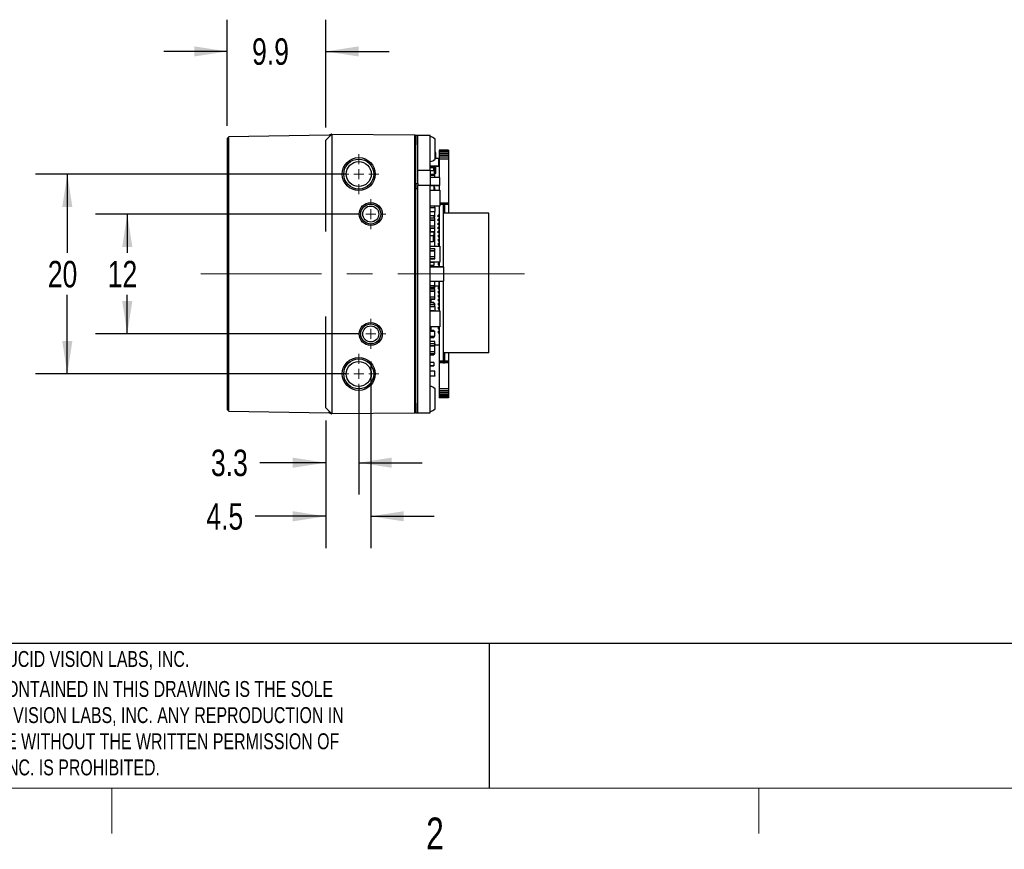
# Model space of a CAD drawing. Header units: millimetres. Extents: x 5 to 274, y 4 to 211.
# Tile 2 of 12: x 66 to 164, y 4 to 87. Entities that reach past the tile are written whole.
import ezdxf

# ---------------------------------------------------------------- set-up
doc = ezdxf.new("R2010")
doc.units = ezdxf.units.MM
doc.linetypes.add('CENTERX2', pattern=[20.32, 12.7, -2.54, 2.54, -2.54])
doc.layers.add('DIMENSIONS', color=8, linetype='Continuous')
doc.layers.add('FORMAT', color=7, linetype='Continuous')
doc.styles.add('SLDTEXTSTYLE0', font='TXT', dxfattribs={"width": 0.75})
doc.dimstyles.new('SLDDIMSTYLE1', dxfattribs={"dimtxt": 2.645833, "dimasz": 3.302, "dimexe": 0, "dimexo": 0.0625, "dimgap": 0.661458, "dimtad": 0, "dimtih": 1, "dimtoh": 1, "dimdec": 0, "dimrnd": 1e-09, "dimzin": 12, "dimdsep": 46, "dimtxsty": 'SLDTEXTSTYLE0', "dimsah": 1, "dimcen": 0.09, "dimadec": 0, "dimazin": 3, "dimtfac": 1, "dimtdec": 0, "dimtofl": 0, "dimtmove": 0, "dimatfit": 3, "dimfxl": 0, "dimfrac": 2, "dimtolj": 1, "dimtzin": 12, "dimarcsym": 0})
doc.dimstyles.new('SLDDIMSTYLE5', dxfattribs={"dimtxt": 2.645833, "dimasz": 3.302, "dimexe": 0, "dimexo": 0.0625, "dimgap": 0.661458, "dimtad": 0, "dimtih": 1, "dimtoh": 1, "dimdec": 1, "dimrnd": 1e-09, "dimzin": 12, "dimdsep": 46, "dimtxsty": 'SLDTEXTSTYLE0', "dimsah": 1, "dimcen": 0.09, "dimadec": 0, "dimazin": 3, "dimtfac": 1, "dimtdec": 3, "dimtmove": 0, "dimatfit": 0, "dimfxl": 0, "dimfrac": 2, "dimtolj": 1, "dimtzin": 12, "dimarcsym": 0})
doc.dimstyles.new('SLDDIMSTYLE6', dxfattribs={"dimtxt": 2.645833, "dimasz": 3.302, "dimexe": 0, "dimexo": 0.0625, "dimgap": 0.661458, "dimtad": 0, "dimtih": 1, "dimtoh": 1, "dimdec": 1, "dimrnd": 1e-09, "dimzin": 12, "dimdsep": 46, "dimtxsty": 'SLDTEXTSTYLE0', "dimsah": 1, "dimcen": 0.09, "dimadec": 0, "dimazin": 3, "dimtfac": 1, "dimtdec": 1, "dimtmove": 0, "dimatfit": 0, "dimfxl": 0, "dimfrac": 2, "dimtolj": 1, "dimtzin": 12, "dimarcsym": 0})

# ---------------------------------------------------------------- blocks, each defined once
blk = doc.blocks.new('SW_NOTE_0_1')
at = {"layer": 'FORMAT', "color": 0, "char_height": 1.5875, "attachment_point": 1, "style": 'SLDTEXTSTYLE0'}
for s, insert in [('THE INFORMATION CONTAINED IN THIS DRAWING IS THE SOLE', (0, 2.046)), ('PROPERTY OF LUCID VISION LABS, INC. ANY REPRODUCTION IN', (0, -0.57)), ('PART OR AS A WHOLE WITHOUT THE WRITTEN PERMISSION OF', (0, -3.187)), ('LUCID VISION LABS, INC. IS PROHIBITED.', (0, -5.804))]:
    blk.add_mtext(s, dxfattribs=dict(at, insert=insert))
blk = doc.blocks.new('_D_9')
at = {"layer": 'DIMENSIONS'}
for p, q in [((99.596, 67.663), (73.321, 67.663)), ((76.496, 67.663), (76.496, 63.765)), ((76.496, 55.663), (76.496, 59.561)), ((99.596, 55.663), (73.321, 55.663))]:
    blk.add_line(p, q, dxfattribs=at)
for points in [[(76.496, 67.663), (75.988, 64.361), (77.004, 64.361)], [(76.496, 55.663), (77.004, 58.965), (75.988, 58.965)]]:
    blk.add_solid(points, dxfattribs=at)
at = {"layer": 'DIMENSIONS', "insert": (74.541, 62.971), "char_height": 2.6458, "attachment_point": 1, "style": 'SLDTEXTSTYLE0'}
blk.add_mtext('12', dxfattribs=at)
blk = doc.blocks.new('_D_10')
at = {"layer": 'DIMENSIONS'}
for p, q in [((98.396, 71.663), (67.321, 71.663)), ((70.496, 71.663), (70.496, 63.765)), ((70.496, 51.663), (70.496, 59.561)), ((98.396, 51.663), (67.321, 51.663))]:
    blk.add_line(p, q, dxfattribs=at)
for points in [[(70.496, 71.663), (69.988, 68.361), (71.004, 68.361)], [(70.496, 51.663), (71.004, 54.965), (69.988, 54.965)]]:
    blk.add_solid(points, dxfattribs=at)
at = {"layer": 'DIMENSIONS', "insert": (68.541, 62.971), "char_height": 2.6458, "attachment_point": 1, "style": 'SLDTEXTSTYLE0'}
blk.add_mtext('20', dxfattribs=at)
blk = doc.blocks.new('_D_11')
at = {"layer": 'DIMENSIONS'}
for p, q in [((86.496, 76.483), (86.496, 87.109)), ((96.366, 76.327), (96.366, 87.109)), ((86.496, 83.934), (80.146, 83.934)), ((96.366, 83.934), (102.716, 83.934))]:
    blk.add_line(p, q, dxfattribs=at)
for points in [[(86.496, 83.934), (83.194, 84.442), (83.194, 83.426)], [(96.366, 83.934), (99.668, 83.426), (99.668, 84.442)]]:
    blk.add_solid(points, dxfattribs=at)
at = {"layer": 'DIMENSIONS', "insert": (88.988, 85.242), "char_height": 2.6458, "attachment_point": 1, "style": 'SLDTEXTSTYLE0'}
blk.add_mtext('9.9', dxfattribs=at)
blk = doc.blocks.new('_D_12')
at = {"layer": 'DIMENSIONS'}
for p, q in [((99.666, 50.393), (99.666, 39.602)), ((96.366, 46.998), (96.366, 39.602)), ((96.366, 42.777), (89.756, 42.777)), ((99.666, 42.777), (106.016, 42.777))]:
    blk.add_line(p, q, dxfattribs=at)
for points in [[(96.366, 42.777), (93.064, 43.285), (93.064, 42.269)], [(99.666, 42.777), (102.968, 42.269), (102.968, 43.285)]]:
    blk.add_solid(points, dxfattribs=at)
at = {"layer": 'DIMENSIONS', "insert": (84.871, 44.086), "char_height": 2.6458, "attachment_point": 1, "style": 'SLDTEXTSTYLE0'}
blk.add_mtext('3.3', dxfattribs=at)
blk = doc.blocks.new('_D_13')
at = {"layer": 'DIMENSIONS'}
for p, q in [((100.866, 52.893), (100.866, 34.241)), ((96.366, 46.998), (96.366, 34.241)), ((96.366, 37.416), (89.295, 37.416)), ((100.866, 37.416), (107.216, 37.416))]:
    blk.add_line(p, q, dxfattribs=at)
for points in [[(96.366, 37.416), (93.064, 37.924), (93.064, 36.908)], [(100.866, 37.416), (104.168, 36.908), (104.168, 37.924)]]:
    blk.add_solid(points, dxfattribs=at)
at = {"layer": 'DIMENSIONS', "insert": (84.41, 38.725), "char_height": 2.6458, "attachment_point": 1, "style": 'SLDTEXTSTYLE0'}
blk.add_mtext('4.5', dxfattribs=at)
blk = doc.blocks.new('SW_CENTERMARKSYMBOL_5')
at = {"color": 0, "linetype": 'Continuous', "lineweight": 18}
for p, q in [((0, 1), (0, 2)), ((-1, 0), (-2, 0)), ((0, 0), (-0.5, 0)), ((0, 0), (0, 0.5)), ((0, 0), (0, -0.5)), ((0, 0), (0.5, 0)), ((1, 0), (2, 0)), ((0, -1), (0, -2))]:
    blk.add_line(p, q, dxfattribs=at)
blk = doc.blocks.new('SW_CENTERMARKSYMBOL_6')
at = {"color": 0, "linetype": 'Continuous', "lineweight": 18}
for p, q in [((0, 1), (0, 1.5)), ((-1, 0), (-1.5, 0)), ((0, 0), (-0.5, 0)), ((0, 0), (0, 0.5)), ((0, 0), (0, -0.5)), ((0, 0), (0.5, 0)), ((1, 0), (1.5, 0)), ((0, -1), (0, -1.5))]:
    blk.add_line(p, q, dxfattribs=at)
blk = doc.blocks.new('SW_CENTERMARKSYMBOL_7')
at = {"color": 0, "linetype": 'Continuous', "lineweight": 18}
for p, q in [((0, 1), (0, 1.5)), ((-1, 0), (-1.5, 0)), ((0, 0), (-0.5, 0)), ((0, 0), (0, 0.5)), ((0, 0), (0, -0.5)), ((0, 0), (0.5, 0)), ((1, 0), (1.5, 0)), ((0, -1), (0, -1.5))]:
    blk.add_line(p, q, dxfattribs=at)
blk = doc.blocks.new('SW_CENTERMARKSYMBOL_8')
at = {"color": 0, "linetype": 'Continuous', "lineweight": 18}
for p, q in [((0, 1), (0, 2)), ((-1, 0), (-2, 0)), ((0, 0), (-0.5, 0)), ((0, 0), (0, 0.5)), ((0, 0), (0, -0.5)), ((0, 0), (0.5, 0)), ((1, 0), (2, 0)), ((0, -1), (0, -2))]:
    blk.add_line(p, q, dxfattribs=at)

msp = doc.modelspace()

# ---------------------------------------------------------------- linework, layer by layer
at = {"color": 7, "linetype": 'Continuous', "lineweight": 25}
for p, q in [((86.6766167, 75.3935598), (86.495741, 75.2126841)), ((86.495741, 75.2126841), (86.495741, 48.1126841)), ((96.6874848, 75.5683002), (86.6766167, 75.3935598)), ((86.6766167, 47.9318084), (86.6766167, 75.3935598)), ((96.9709769, 75.6574023), (96.365741, 75.0574251)), ((96.9709769, 75.6574023), (105.2648606, 75.5850227)), ((105.365741, 75.4841423), (105.2648606, 75.5850227)), ((105.365741, 75.5626841), (105.565741, 75.5626841)), ((105.365741, 74.6626841), (105.365741, 75.5626841)), ((105.565741, 74.6626841), (105.565741, 75.5626841)), ((105.565741, 75.5626841), (106.795741, 75.5626841)), ((106.795741, 74.6626841), (106.795741, 75.5626841)), ((107.295741, 75.0533686), (107.295741, 75.1626841)), ((107.295741, 73.1626841), (107.295741, 75.0533686)), ((96.365741, 66.9115807), (96.365741, 74.6574099)), ((96.965741, 74.6574099), (96.965741, 62.8716539)), ((105.2639803, 48.7403759), (105.2639803, 74.5849923)), ((105.365741, 70.7126841), (105.365741, 74.6626841)), ((105.565741, 70.7126841), (105.565741, 74.6626841)), ((105.565741, 72.0126841), (105.565741, 74.6626841)), ((106.795741, 72.0126841), (106.795741, 74.6626841)), ((108.6587388, 74.0624742), (107.695741, 74.0624742)), ((107.695741, 74.0624742), (107.695741, 74.061684)), ((108.6587388, 74.061684), (107.695741, 74.061684)), ((107.695741, 74.061684), (107.695741, 74.022684)), ((108.6587388, 74.022684), (107.695741, 74.022684)), ((107.695741, 74.022684), (107.695741, 73.947684)), ((108.6587388, 73.947684), (107.695741, 73.947684)), ((107.695741, 73.947684), (107.695741, 73.838684)), ((108.6587388, 74.0624742), (108.6587388, 74.061684)), ((108.6587388, 74.061684), (108.6587388, 74.022684)), ((108.6587388, 74.022684), (108.6587388, 73.947684)), ((108.6587388, 73.947684), (108.6587388, 73.838684)), ((107.3952423, 73.8126916), (107.295741, 73.8126916)), ((107.295741, 73.2620004), (107.6952441, 73.2620004)), ((107.3952423, 73.2620004), (107.3952423, 73.8126916)), ((107.6952441, 72.4630587), (107.6952441, 73.2620004)), ((108.6587388, 73.838684), (107.695741, 73.838684)), ((107.695741, 73.838684), (107.695741, 73.698684)), ((108.6587388, 73.698684), (107.695741, 73.698684)), ((107.695741, 73.698684), (107.695741, 73.534684)), ((108.6587388, 73.534684), (107.695741, 73.534684)), ((107.695741, 73.534684), (107.695741, 73.352684)), ((108.6587388, 73.352684), (107.695741, 73.352684)), ((107.695741, 73.352684), (107.695741, 73.159684)), ((108.6587388, 73.159684), (107.695741, 73.159684)), ((107.695741, 73.159684), (107.695741, 71.3123239)), ((108.6587388, 73.838684), (108.6587388, 73.698684)), ((108.6587388, 73.698684), (108.6587388, 73.534684)), ((108.6587388, 73.534684), (108.6587388, 73.352684)), ((108.6587388, 73.352684), (108.6587388, 73.159684)), ((108.6587388, 73.159684), (108.6587388, 68.762684)), ((106.795741, 72.0126841), (105.565741, 72.0126841)), ((106.795741, 72.4630587), (107.6952441, 72.4630587)), ((107.6952441, 72.4630586), (106.795741, 72.4630586)), ((106.795741, 72.3231986), (107.195243, 72.3231986)), ((106.795741, 72.0126841), (106.795741, 70.5126841)), ((106.8030113, 72.0360017), (106.8030113, 72.0360017)), ((106.8452439, 72.0127675), (107.1452439, 72.0127675)), ((107.195243, 72.4630586), (107.195243, 72.3231986)), ((107.1952439, 72.0627675), (107.1952439, 72.3231986)), ((107.2252429, 72.4630586), (107.2252429, 71.6376922)), ((107.2752432, 72.1877583), (107.2252429, 72.1877583)), ((107.2252429, 71.9877583), (107.2752432, 71.9877583)), ((107.2752432, 71.9877583), (107.2252429, 71.9877583)), ((107.2752432, 72.1877583), (107.2752432, 72.4630586)), ((107.2852432, 72.1877583), (107.2752432, 72.1877583)), ((107.2752432, 71.9877583), (107.2752432, 71.9977583)), ((107.2773084, 71.9879739), (107.2773085, 71.9879739)), ((107.2852432, 71.9977583), (107.2852432, 72.1877583)), ((107.3952423, 71.7126932), (107.3952423, 72.4630586)), ((107.6952441, 72.4630586), (107.6952441, 72.4630587)), ((106.795741, 71.6376922), (107.2252429, 71.6376922)), ((106.795741, 71.6376922), (107.2252429, 71.6376922)), ((106.795741, 71.5626028), (107.2752432, 71.5626028)), ((107.2752432, 71.5626027), (106.795741, 71.5626027)), ((106.795741, 71.3626027), (107.2752432, 71.3626027)), ((107.7952441, 71.3123239), (106.795741, 71.3123239)), ((107.0952432, 71.6376922), (107.0952432, 71.5626028)), ((107.2252429, 71.7126932), (107.3952423, 71.7126932)), ((107.2252429, 71.7126932), (107.3952423, 71.7126932)), ((107.2252429, 71.6376922), (107.2252429, 71.6376922)), ((107.2752432, 71.5526027), (107.2752432, 71.5626027)), ((107.2752432, 71.3626027), (107.2852432, 71.3626027)), ((107.2752432, 71.3626027), (107.2752432, 71.3123239)), ((107.2752433, 71.3525751), (107.2852433, 71.3525751)), ((107.278019, 71.3621822), (107.278019, 71.3621822)), ((107.2814371, 71.5604537), (107.281437, 71.5604537)), ((107.2852432, 71.3626027), (107.2852432, 71.5526027)), ((107.2852433, 71.3123239), (107.2852433, 71.3525751)), ((107.3952423, 71.7126932), (107.3952423, 71.7126932)), ((107.7952441, 70.5133822), (107.7952441, 71.3123239)), ((105.365741, 70.7126841), (105.365741, 70.2126841)), ((105.365741, 70.7126841), (105.565741, 70.7126841)), ((105.365741, 70.2126841), (105.565741, 70.2126841)), ((105.365741, 48.6626841), (105.365741, 70.2126841)), ((105.565741, 70.7126841), (105.565741, 70.643272)), ((105.565741, 70.643272), (105.565741, 70.5126841)), ((106.795741, 70.5126841), (105.565741, 70.5126841)), ((105.565741, 48.6626841), (105.565741, 70.5126841)), ((105.565741, 48.6626841), (105.565741, 70.2126841)), ((107.7952441, 70.5133822), (106.795741, 70.5133822)), ((106.795741, 70.5133822), (107.7952441, 70.5133822)), ((106.795741, 48.6626841), (106.795741, 70.5126841)), ((106.795741, 70.058072), (107.7952441, 70.058072)), ((107.195243, 70.5133822), (107.195243, 70.058072)), ((107.195243, 70.337687), (107.2252429, 70.337687)), ((107.195243, 70.3178822), (107.2752432, 70.3178822)), ((107.2752432, 70.3178821), (107.195243, 70.3178821)), ((107.195243, 70.1178821), (107.2752432, 70.1178821)), ((107.2752433, 70.0625721), (107.195243, 70.0625721)), ((107.2752433, 70.0625721), (107.195243, 70.0625721)), ((107.2252429, 70.337687), (107.2252429, 70.3178822)), ((107.2752432, 70.3078821), (107.2752432, 70.3178821)), ((107.2752432, 70.1178821), (107.2852432, 70.1178821)), ((107.2752432, 70.1178821), (107.2752432, 70.0625721)), ((107.2752433, 70.058072), (107.2752433, 70.0625721)), ((107.278019, 70.0621792), (107.278019, 70.0621792)), ((107.2814371, 70.315733), (107.281437, 70.3157331)), ((107.2852432, 70.1178821), (107.2852432, 70.3078821)), ((107.695741, 70.5133822), (107.695741, 70.058072)), ((107.7952441, 70.5133822), (107.7952441, 70.5133822)), ((107.7952441, 70.058072), (107.7952441, 68.4590099)), ((107.7952441, 68.4590099), (106.795741, 68.4590099)), ((107.7952441, 68.4590099), (106.795741, 68.4590099)), ((106.795741, 68.3126028), (107.2752432, 68.3126028)), ((107.2752432, 68.3126028), (107.2752432, 68.3226028)), ((107.2752432, 68.3126028), (107.2752432, 67.912792)), ((107.2852432, 68.3226028), (107.2852432, 68.4590099)), ((107.695741, 68.4590099), (107.695741, 64.4373749)), ((108.6587388, 68.762684), (107.7952441, 68.762684)), ((108.6587388, 68.664684), (107.7952441, 68.664684)), ((107.7952441, 68.633684), (108.6587388, 68.633684)), ((107.7952441, 68.4590099), (107.7952441, 68.4590099)), ((108.1157399, 68.7626841), (108.2387399, 68.7626841)), ((108.1157399, 68.7626841), (108.1157399, 67.7626841)), ((108.2387399, 68.7626841), (108.2387399, 67.7626841)), ((108.6587388, 68.762684), (108.6587388, 68.664684)), ((108.6587388, 68.664684), (108.6587388, 68.633684)), ((108.6587388, 68.633684), (108.6587388, 67.7626841)), ((106.8052433, 67.902792), (106.795741, 67.902792)), ((107.195243, 67.4771779), (106.795741, 67.4771779)), ((107.2752432, 67.2630423), (106.795741, 67.2630423)), ((106.795741, 67.0630423), (107.2752432, 67.0630423)), ((107.2752432, 67.0630423), (106.795741, 67.0630423)), ((106.8044987, 67.9127643), (106.8044987, 67.9127643)), ((106.8052433, 67.912792), (107.2852433, 67.912792)), ((106.8052433, 67.902792), (106.8052433, 67.912792)), ((107.195243, 67.4771779), (107.195243, 67.2630423)), ((107.195243, 67.412792), (107.2852433, 67.412792)), ((107.195243, 67.3877981), (107.2752433, 67.3877981)), ((107.195243, 67.3628042), (107.2752433, 67.3628042)), ((107.2752432, 67.2630423), (107.2752432, 67.2530423)), ((107.2752432, 67.0630423), (107.2852432, 67.0630423)), ((107.2852432, 67.0630423), (107.2752432, 67.0630423)), ((107.2752432, 66.4630423), (107.2752432, 67.0630423)), ((107.2752433, 67.3877981), (107.2752433, 67.3977981)), ((107.2752433, 67.3977981), (107.2852433, 67.3977981)), ((107.2752433, 67.3877981), (107.2759878, 67.3878258)), ((107.2752433, 67.3628042), (107.2752433, 67.3728042)), ((107.2752433, 67.3728042), (107.2852433, 67.3728042)), ((107.2752433, 67.3628042), (107.2759878, 67.3628319)), ((107.2759878, 67.3878258), (107.2759879, 67.3878258)), ((107.2759878, 67.3628319), (107.2759879, 67.3628319)), ((107.2852432, 67.412792), (107.2859878, 67.4128198)), ((107.2852432, 67.0630423), (107.2852432, 67.2530423)), ((107.2852432, 67.0630423), (107.2852432, 67.0630423)), ((107.2852433, 67.902792), (107.2852433, 67.912792)), ((107.2852433, 67.902792), (107.2952433, 67.902792)), ((107.2852433, 67.412792), (107.2852433, 67.422792)), ((107.2852433, 67.422792), (107.2952433, 67.422792)), ((107.2852433, 67.3977981), (107.2852433, 67.412792)), ((107.2852433, 67.3728042), (107.2852433, 67.3977981)), ((107.2859878, 67.4128198), (107.2859879, 67.4128198)), ((107.2952433, 67.422792), (107.2952433, 67.902792)), ((107.615741, 67.3876841), (107.615741, 67.5376841)), ((107.695741, 67.5376841), (107.615741, 67.5376841)), ((107.695741, 67.3876841), (107.615741, 67.3876841)), ((107.695741, 67.1376841), (107.615741, 67.1376841)), ((107.615741, 66.9876841), (107.615741, 67.1376841)), ((108.1157399, 67.7626841), (108.1157399, 62.3877067)), ((111.6772399, 67.7626841), (108.1157399, 67.7626841)), ((112.6772399, 67.7626841), (111.6772399, 67.7626841)), ((112.6772399, 53.7626841), (112.6772399, 67.7626841)), ((96.365741, 65.9081836), (96.365741, 66.9115807)), ((107.2752432, 66.4630423), (106.795741, 66.4630423)), ((106.795741, 66.2630423), (107.2752432, 66.2630423)), ((107.2752432, 66.2630423), (106.795741, 66.2630423)), ((106.8052432, 66.0271808), (106.795741, 66.0271808)), ((106.8052432, 66.2630423), (106.8052432, 65.8877554)), ((106.8052432, 66.2630423), (106.8052432, 65.8877554)), ((107.2852432, 66.4630423), (107.2752432, 66.4630423)), ((107.2752432, 66.2630423), (107.2752432, 66.2730423)), ((107.2752433, 66.902792), (107.2852433, 66.902792)), ((107.2773084, 66.2632579), (107.2773085, 66.2632579)), ((107.2852432, 66.4877554), (107.2952432, 66.4877554)), ((107.2952432, 66.4877554), (107.2852432, 66.4877554)), ((107.2852432, 66.2730423), (107.2852432, 66.4630423)), ((107.2852432, 66.4627614), (107.2952432, 66.4627614)), ((107.2952432, 66.4627614), (107.2852432, 66.4627614)), ((107.2852432, 65.8877554), (107.2852432, 66.2730423)), ((107.2852433, 66.4630423), (107.2852433, 66.902792)), ((107.2952432, 66.4877554), (107.2952432, 66.6777554)), ((107.2952432, 66.4627614), (107.2952432, 66.4877554)), ((107.2952432, 66.4877554), (107.2952432, 66.4877554)), ((107.2952432, 66.4627614), (107.2952432, 66.4627614)), ((107.695741, 66.9876841), (107.615741, 66.9876841)), ((107.615741, 66.5876841), (107.615741, 66.7376841)), ((107.695741, 66.7376841), (107.615741, 66.7376841)), ((107.695741, 66.5876841), (107.615741, 66.5876841)), ((107.615741, 66.1876841), (107.615741, 66.3376841)), ((107.695741, 66.3376841), (107.615741, 66.3376841)), ((107.695741, 66.1876841), (107.615741, 66.1876841)), ((106.8052433, 65.9278011), (106.795741, 65.9278011)), ((106.8052432, 65.8877554), (106.795741, 65.8877554)), ((107.195243, 65.8504325), (106.795741, 65.8504325)), ((106.795741, 65.527181), (107.0952432, 65.527181)), ((106.8044987, 65.9377733), (106.8044987, 65.9377733)), ((107.2852432, 65.8877554), (106.8052432, 65.8877554)), ((107.0952432, 65.527181), (107.0952432, 64.8981957)), ((107.0952432, 65.5214467), (107.195243, 65.5214467)), ((107.195243, 65.5214467), (107.0952432, 65.5214467)), ((107.0952432, 65.5129171), (107.2852432, 65.5129171)), ((107.2852432, 65.5129171), (107.0952432, 65.5129171)), ((107.195243, 65.8504325), (107.195243, 65.5214467)), ((107.195243, 65.6877554), (107.2852432, 65.6877554)), ((107.2852432, 65.6877554), (107.195243, 65.6877554)), ((107.195243, 65.5214467), (107.195243, 65.5214467)), ((107.2952432, 65.8877554), (107.2852432, 65.8877554)), ((107.2852432, 65.6877554), (107.2852432, 65.6977554)), ((107.2852432, 65.5129171), (107.2952432, 65.5129171)), ((107.2952432, 65.5129171), (107.2852432, 65.5129171)), ((107.2852432, 64.9143735), (107.2852432, 65.5129171)), ((107.2852432, 65.4378011), (107.2859878, 65.4378288)), ((107.2852433, 65.9278011), (107.2952433, 65.9278011)), ((107.2852433, 65.4478011), (107.2952433, 65.4478011)), ((107.2852433, 65.422563), (107.2952433, 65.422563)), ((107.2859878, 65.4378288), (107.2859879, 65.4378288)), ((107.2873084, 65.6879709), (107.2873084, 65.687971)), ((107.2952432, 65.6977554), (107.2952432, 65.8877554)), ((107.2952432, 65.5129171), (107.2952432, 65.6977554)), ((107.2952432, 65.5129171), (107.2952432, 65.5129171)), ((107.2952433, 65.8877554), (107.2952433, 65.9278011)), ((107.2952433, 65.4478011), (107.2952433, 65.5129171)), ((107.2952433, 65.422563), (107.2952433, 65.4478011)), ((107.695741, 65.9376841), (107.615741, 65.9376841)), ((107.615741, 65.7876841), (107.615741, 65.9376841)), ((107.695741, 65.7876841), (107.615741, 65.7876841)), ((107.615741, 65.5376841), (107.615741, 65.3876841)), ((107.615741, 65.5376841), (107.695741, 65.5376841)), ((107.615741, 65.3876841), (107.695741, 65.3876841)), ((107.615741, 65.1376841), (107.615741, 64.9876841)), ((107.615741, 65.1376841), (107.695741, 65.1376841)), ((106.795741, 64.8981957), (107.0952432, 64.8981957)), ((107.2752433, 64.4243734), (106.795741, 64.4243734)), ((107.2752432, 64.1627616), (106.795741, 64.1627616)), ((107.2752433, 64.9243735), (107.0952432, 64.9243735)), ((107.2752433, 64.9243734), (107.0952432, 64.9243734)), ((107.2752432, 64.1627616), (107.2752432, 64.1527616)), ((107.2752433, 64.9143734), (107.2752433, 64.9243734)), ((107.2752433, 64.9143734), (107.2852433, 64.9143734)), ((107.2752433, 64.4343734), (107.2752433, 64.4243734)), ((107.2752433, 64.4343734), (107.2852433, 64.4343734)), ((107.278019, 64.9239805), (107.278019, 64.9239805)), ((107.2952432, 64.9129171), (107.2852432, 64.9129171)), ((107.2852432, 64.4373749), (107.7952441, 64.4373749)), ((107.2852432, 63.9627616), (107.2852432, 64.1527616)), ((107.2852433, 64.4343734), (107.2852433, 64.9143734)), ((107.2873084, 64.7131327), (107.2873084, 64.7131327)), ((107.2952432, 64.7229171), (107.2952432, 64.9129171)), ((107.615741, 64.9876841), (107.695741, 64.9876841)), ((107.615741, 64.7376841), (107.615741, 64.5876841)), ((107.615741, 64.7376841), (107.695741, 64.7376841)), ((107.615741, 64.5876841), (107.695741, 64.5876841)), ((107.7952441, 64.4373749), (107.7952441, 62.8383128)), ((106.795741, 63.9627616), (107.2752432, 63.9627616)), ((107.2752432, 63.9627616), (106.795741, 63.9627616)), ((107.2752432, 63.3627616), (106.795741, 63.3627616)), ((106.795741, 63.1627616), (107.2752432, 63.1627616)), ((107.2752432, 63.1627616), (106.795741, 63.1627616)), ((107.2752432, 63.9627616), (107.2852432, 63.9627616)), ((107.2852432, 63.9627616), (107.2752432, 63.9627616)), ((107.2752432, 63.3627616), (107.2752432, 63.9627616)), ((107.2852432, 63.3627616), (107.2752432, 63.3627616)), ((107.2752432, 63.1627616), (107.2752432, 63.1727616)), ((107.2773084, 63.1629771), (107.2773085, 63.1629772)), ((107.2852432, 63.9627616), (107.2852432, 63.9627616)), ((107.2852432, 63.1727616), (107.2852432, 63.3627616)), ((96.965741, 62.8716539), (96.965741, 60.4537143)), ((107.7952441, 62.8383128), (106.795741, 62.8383128)), ((107.7952441, 62.8383128), (106.795741, 62.8383128)), ((107.195243, 62.8271781), (106.795741, 62.8271781)), ((106.795741, 62.4981923), (107.195243, 62.4981923)), ((107.195243, 62.4981923), (106.795741, 62.4981923)), ((108.1650841, 62.3877067), (106.8254041, 62.3877066)), ((106.8254041, 62.3877066), (108.1650841, 62.3877067)), ((106.885741, 62.4981923), (106.885741, 62.3877067)), ((107.195243, 62.8383128), (107.195243, 62.8271781)), ((107.195243, 62.8271781), (107.195243, 62.4981923)), ((107.195243, 62.4981923), (107.195243, 62.4981923)), ((107.615741, 62.7376841), (107.615741, 62.5876841)), ((107.615741, 62.7376841), (107.695741, 62.7376841)), ((107.615741, 62.5876841), (107.695741, 62.5876841)), ((107.695741, 62.8383128), (107.695741, 62.3877067)), ((107.7952441, 62.8383128), (107.7952441, 62.8383128)), ((108.1734558, 62.3865215), (108.1734557, 62.3865215)), ((108.1952442, 60.9678667), (108.1952441, 62.3575467)), ((96.965741, 60.4537143), (96.965741, 48.6679583)), ((107.2752433, 60.4625662), (106.795741, 60.4625662)), ((106.795741, 60.3481925), (107.195243, 60.3481925)), ((106.795741, 60.2294423), (107.2752432, 60.2294423)), ((106.8552445, 60.1878803), (106.795741, 60.1878802)), ((107.2752432, 60.1377677), (106.795741, 60.1377677)), ((106.8170325, 60.9388918), (106.8170325, 60.9388918)), ((106.8254042, 60.9377066), (108.1650842, 60.9377067)), ((106.8552444, 60.1878803), (106.8552444, 60.2294423)), ((106.8552444, 60.1878803), (106.8557648, 60.1878803)), ((106.8552445, 60.2294423), (106.8552445, 60.1878803)), ((106.8557648, 60.2294423), (106.8557648, 60.1878803)), ((106.885741, 60.2294423), (106.885741, 60.1377677)), ((107.195243, 60.4625662), (107.195243, 60.3481925)), ((107.6952441, 60.4383189), (107.195243, 60.4383189)), ((107.195243, 60.4377279), (107.295244, 60.4377279)), ((107.2952439, 60.4377278), (107.195243, 60.4377278)), ((107.2752432, 60.4294423), (107.195243, 60.4294423)), ((107.195243, 60.4294423), (107.2752432, 60.4294423)), ((107.2752432, 60.4377278), (107.2752432, 60.4294423)), ((107.2852432, 60.4294423), (107.2752432, 60.4294423)), ((107.2752432, 60.4294423), (107.2852432, 60.4294423)), ((107.2752432, 60.2294423), (107.2752432, 60.2394423)), ((107.2752432, 60.1377677), (107.2752432, 60.1277677)), ((107.2752433, 60.4725662), (107.2752433, 60.4625662)), ((107.2752433, 60.4725662), (107.2852433, 60.4725662)), ((107.2852432, 60.2394423), (107.2852432, 60.4294423)), ((107.2852432, 60.4294423), (107.2852432, 60.4294423)), ((107.2852432, 59.9377677), (107.2852432, 60.1277677)), ((107.2852433, 60.4725662), (107.2852433, 60.9377067)), ((107.2952439, 60.4377278), (107.3022109, 60.4382156)), ((107.302211, 60.4382156), (107.295244, 60.4377279)), ((107.3022109, 60.4382156), (107.302211, 60.4382156)), ((107.6952441, 60.4383189), (107.302909, 60.4383189)), ((107.615741, 60.3376841), (107.695741, 60.3376841)), ((107.615741, 60.3376841), (107.615741, 60.1876841)), ((107.615741, 60.1876841), (107.695741, 60.1876841)), ((107.6952441, 60.9377067), (107.6952441, 60.4383189)), ((107.6952441, 60.7376841), (107.695741, 60.7376841)), ((107.6952441, 60.5876841), (107.695741, 60.5876841)), ((107.6952441, 60.4383189), (107.6952441, 60.4383189)), ((107.695741, 60.9377067), (107.695741, 57.9626588)), ((108.1157399, 60.9377067), (108.1157399, 53.7626841)), ((106.795741, 59.9377677), (107.2752432, 59.9377677)), ((107.2752432, 59.9377677), (106.795741, 59.9377677)), ((107.2752432, 59.3377677), (106.795741, 59.3377677)), ((106.795741, 59.1377677), (107.2752432, 59.1377677)), ((107.2752432, 59.1377677), (106.795741, 59.1377677)), ((106.8552445, 59.1377677), (106.8552445, 58.9878803)), ((106.8552445, 58.9878803), (106.8552445, 59.1377677)), ((106.8557649, 59.1377677), (106.8557649, 58.9878803)), ((106.885741, 59.1377677), (106.885741, 58.8021841)), ((107.2752432, 59.9377677), (107.2852432, 59.9377677)), ((107.2852432, 59.9377677), (107.2752432, 59.9377677)), ((107.2752432, 59.3377677), (107.2752432, 59.9377677)), ((107.2852432, 59.3377677), (107.2752432, 59.3377677)), ((107.2752432, 59.1377677), (107.2752432, 59.1477677)), ((107.2752433, 59.8777979), (107.2852433, 59.8777979)), ((107.2752433, 59.3977979), (107.2852433, 59.3977979)), ((107.2752433, 59.3877979), (107.2759878, 59.3878257)), ((107.2759878, 59.3878257), (107.2759879, 59.3878257)), ((107.2773084, 59.1379832), (107.2773085, 59.1379833)), ((107.2852432, 59.9377677), (107.2852432, 59.9377677)), ((107.2852432, 59.1477677), (107.2852432, 59.3377677)), ((107.2852433, 59.3977979), (107.2852433, 59.8777979)), ((107.615741, 59.9376841), (107.615741, 59.7876841)), ((107.615741, 59.9376841), (107.695741, 59.9376841)), ((107.615741, 59.7876841), (107.695741, 59.7876841)), ((107.615741, 59.5376841), (107.695741, 59.5376841)), ((107.615741, 59.5376841), (107.615741, 59.3876841)), ((107.615741, 59.3876841), (107.695741, 59.3876841)), ((107.615741, 59.1376841), (107.695741, 59.1376841)), ((107.615741, 59.1376841), (107.615741, 58.9876841)), ((106.8552445, 58.9878803), (106.795741, 58.9878802)), ((107.195243, 58.8021841), (106.795741, 58.8021841)), ((106.795741, 58.6126059), (107.2752432, 58.6126059)), ((107.2752432, 58.6126058), (106.795741, 58.6126058)), ((106.795741, 58.4126058), (107.2752432, 58.4126058)), ((106.8552445, 58.9878803), (106.8557649, 58.9878803)), ((107.195243, 58.8021841), (107.195243, 58.6126059)), ((107.2752432, 58.6627613), (107.195243, 58.6627613)), ((107.2752432, 58.6627613), (107.2752432, 58.6527613)), ((107.2752432, 58.6026058), (107.2752432, 58.6126058)), ((107.2752432, 58.4126058), (107.2852432, 58.4126058)), ((107.2752432, 58.4126058), (107.2752432, 57.9626588)), ((107.2814371, 58.6104567), (107.281437, 58.6104568)), ((107.2852432, 58.6026058), (107.2852432, 58.6527613)), ((107.2852432, 58.4126058), (107.2852432, 58.6026058)), ((107.2852432, 58.4627613), (107.2852432, 58.4627613)), ((107.615741, 58.9876841), (107.695741, 58.9876841)), ((107.615741, 58.7376841), (107.615741, 58.5876841)), ((107.615741, 58.7376841), (107.695741, 58.7376841)), ((107.615741, 58.5876841), (107.695741, 58.5876841)), ((107.615741, 58.3376841), (107.695741, 58.3376841)), ((107.615741, 58.3376841), (107.615741, 58.1876841)), ((107.615741, 58.1876841), (107.695741, 58.1876841)), ((96.365741, 56.4137875), (96.365741, 57.4171845)), ((107.195243, 57.9771779), (106.795741, 57.9771779)), ((106.795741, 57.9626588), (107.7952441, 57.9626588)), ((107.195243, 57.9771779), (107.195243, 57.9626588)), ((107.7952441, 57.9626588), (107.7952441, 56.3635967)), ((96.365741, 48.6679583), (96.365741, 56.4137875)), ((107.7952441, 56.3635967), (106.795741, 56.3635967)), ((107.7952441, 56.3635967), (106.795741, 56.3635967)), ((106.8552446, 56.3378803), (106.795741, 56.3378802)), ((106.795741, 56.3378803), (106.855765, 56.3378803)), ((106.8552446, 56.1878803), (106.795741, 56.1878802)), ((106.8552446, 56.3378803), (106.8552446, 56.1878803)), ((106.855765, 56.3378803), (106.8552446, 56.3378803)), ((106.8552446, 56.3378803), (106.8552446, 56.3378803)), ((106.8552446, 56.1878803), (106.8552446, 56.3378803)), ((106.8552446, 56.1878803), (106.855765, 56.1878803)), ((106.855765, 56.3378803), (106.855765, 56.1878803)), ((106.885741, 56.3635967), (106.885741, 56.0021716)), ((107.615741, 56.3376841), (107.615741, 56.1876841)), ((107.615741, 56.3376841), (107.695741, 56.3376841)), ((107.615741, 56.1876841), (107.695741, 56.1876841)), ((107.695741, 56.3635967), (107.695741, 52.950684)), ((107.7952441, 56.3635967), (107.7952441, 56.3635967)), ((107.195243, 56.0021717), (106.795741, 56.0021717)), ((107.195243, 55.9521839), (106.795741, 55.9521839)), ((106.795741, 55.9367635), (107.2752433, 55.9367635)), ((106.795741, 55.4367635), (107.2752433, 55.4367635)), ((106.795741, 55.3231986), (107.195243, 55.3231986)), ((107.195243, 56.0021717), (107.195243, 55.9521839)), ((107.195243, 55.9521839), (107.195243, 55.9367635)), ((107.195243, 55.4367635), (107.195243, 55.3231986)), ((107.2752433, 55.9267635), (107.2752433, 55.9367635)), ((107.2752433, 55.9267635), (107.2852433, 55.9267635)), ((107.2752433, 55.4367635), (107.2752433, 55.4467635)), ((107.2752433, 55.4467635), (107.2852433, 55.4467635)), ((107.2752433, 55.4367635), (107.2759878, 55.4367913)), ((107.2759878, 55.4367913), (107.2759879, 55.4367913)), ((107.2852433, 55.4467635), (107.2852433, 55.9267635)), ((107.615741, 55.9376841), (107.615741, 55.7876841)), ((107.615741, 55.9376841), (107.695741, 55.9376841)), ((107.615741, 55.7876841), (107.695741, 55.7876841)), ((107.2752433, 54.912563), (106.795741, 54.912563)), ((107.2752433, 54.912563), (106.795741, 54.912563)), ((107.2752432, 54.6627614), (106.795741, 54.6627614)), ((106.795741, 54.4627614), (107.2752432, 54.4627614)), ((107.2752432, 54.4627614), (106.795741, 54.4627614)), ((107.2752432, 54.6627614), (107.2752432, 54.6527614)), ((107.2752432, 54.4627614), (107.2852432, 54.4627614)), ((107.2852432, 54.4627614), (107.2752432, 54.4627614)), ((107.2752432, 53.8627614), (107.2752432, 54.4627614)), ((107.2752433, 54.902563), (107.2752433, 54.912563)), ((107.2752433, 54.902563), (107.2852433, 54.902563)), ((107.2752433, 54.422563), (107.2852433, 54.422563)), ((107.278019, 54.9121701), (107.278019, 54.9121701)), ((107.2852432, 54.4627614), (107.2852432, 54.6527614)), ((107.695741, 54.5526841), (107.2852432, 54.5526841)), ((107.2852432, 54.4627614), (107.2852432, 54.4627614)), ((107.2852433, 54.6527614), (107.2852433, 54.902563)), ((107.2852433, 54.422563), (107.2852433, 54.4627614)), ((107.2752432, 53.8627614), (106.795741, 53.8627614)), ((106.795741, 53.6627614), (107.2752432, 53.6627614)), ((107.2752432, 53.6627614), (106.795741, 53.6627614)), ((106.795741, 53.5731891), (107.195243, 53.5731891)), ((107.195243, 53.5731891), (106.795741, 53.5731891)), ((107.195243, 53.6627614), (107.195243, 53.5731891)), ((107.195243, 53.5731891), (107.195243, 53.5731891)), ((107.2852432, 53.8627614), (107.2752432, 53.8627614)), ((107.2752432, 53.6627614), (107.2752432, 53.6727614)), ((107.2773084, 53.662977), (107.2773085, 53.662977)), ((107.2852432, 53.6727614), (107.2852432, 53.8627614)), ((111.6772399, 53.7626841), (108.1157399, 53.7626841)), ((108.1157399, 53.7626841), (108.1157399, 52.7626841)), ((108.2387399, 53.7626841), (108.2387399, 52.7626841)), ((108.6587388, 53.7626841), (108.6587388, 52.950684)), ((112.6772399, 53.7626841), (111.6772399, 53.7626841)), ((107.195243, 52.8018942), (106.795741, 52.8018942)), ((107.195243, 52.4729084), (106.795741, 52.4729084)), ((106.795741, 52.4729083), (107.195243, 52.4729083)), ((107.195243, 52.8018942), (107.195243, 52.4729084)), ((107.195243, 52.4729084), (107.195243, 52.4729083)), ((107.695741, 52.950684), (107.695741, 52.860684)), ((108.6587388, 52.950684), (107.695741, 52.950684)), ((108.6587388, 52.860684), (107.695741, 52.860684)), ((107.695741, 52.860684), (107.695741, 52.762684)), ((108.6587388, 52.762684), (107.695741, 52.762684)), ((107.695741, 52.762684), (107.695741, 50.165684)), ((108.1157399, 52.7626841), (108.2387399, 52.7626841)), ((108.6587388, 52.950684), (108.6587388, 52.860684)), ((108.6587388, 52.860684), (108.6587388, 52.762684)), ((108.6587388, 52.762684), (108.6587388, 50.165684)), ((107.2752433, 51.9526021), (106.795741, 51.9526021)), ((107.2752433, 51.9526021), (106.795741, 51.9526021)), ((107.2752433, 51.4526021), (106.795741, 51.4526021)), ((107.2752433, 51.9426021), (107.2752433, 51.9526021)), ((107.2752433, 51.9426021), (107.2852433, 51.9426021)), ((107.2752433, 51.4626021), (107.2752433, 51.4526021)), ((107.2752433, 51.4626021), (107.2852433, 51.4626021)), ((107.278019, 51.9522091), (107.278019, 51.9522091)), ((107.2852433, 51.4626021), (107.2852433, 51.9426021)), ((107.295741, 50.1456122), (107.295741, 50.1626841)), ((107.295741, 48.1626841), (107.295741, 50.1456122)), ((108.6587388, 50.165684), (107.695741, 50.165684)), ((107.695741, 50.165684), (107.695741, 49.972684)), ((108.6587388, 49.972684), (107.695741, 49.972684)), ((107.695741, 49.972684), (107.695741, 49.790684)), ((108.6587388, 49.790684), (107.695741, 49.790684)), ((107.695741, 49.790684), (107.695741, 49.626684)), ((108.6587388, 49.626684), (107.695741, 49.626684)), ((107.695741, 49.626684), (107.695741, 49.486684)), ((108.6587388, 49.486684), (107.695741, 49.486684)), ((107.695741, 49.486684), (107.695741, 49.377684)), ((108.6587388, 49.377684), (107.695741, 49.377684)), ((107.695741, 49.377684), (107.695741, 49.302684)), ((108.6587388, 49.302684), (107.695741, 49.302684)), ((107.695741, 49.302684), (107.695741, 49.263684)), ((108.6587388, 50.165684), (108.6587388, 49.972684)), ((108.6587388, 49.972684), (108.6587388, 49.790684)), ((108.6587388, 49.790684), (108.6587388, 49.626684)), ((108.6587388, 49.626684), (108.6587388, 49.486684)), ((108.6587388, 49.486684), (108.6587388, 49.377684)), ((108.6587388, 49.377684), (108.6587388, 49.302684)), ((108.6587388, 49.302684), (108.6587388, 49.263684)), ((105.365741, 47.7626841), (105.365741, 48.6626841)), ((105.565741, 47.7626841), (105.565741, 48.6626841)), ((106.795741, 47.7626841), (106.795741, 48.6626841)), ((108.6587388, 49.263684), (107.695741, 49.263684)), ((86.495741, 48.1126841), (86.6766167, 47.9318084)), ((86.6766167, 47.9318084), (96.6874848, 47.757068)), ((96.365741, 48.2679431), (96.9709769, 47.6679659)), ((105.2648606, 47.7403455), (96.9709769, 47.6679659)), ((105.365741, 47.8412259), (105.2648606, 47.7403455)), ((105.365741, 47.7626841), (105.565741, 47.7626841)), ((105.565741, 47.7626841), (106.795741, 47.7626841))]:
    msp.add_line(p, q, dxfattribs=at)
at = {"color": 7, "linetype": 'CENTERX2', "lineweight": 18}
msp.add_line((116.2653342, 61.6626841), (83.8628014, 61.6626841), dxfattribs=at)
at = {"color": 7, "linetype": 'Continuous', "lineweight": 25, "flags": 128}
for points in [[(107.2752432, 71.9877583), (107.2771941, 71.9879504), (107.2773084, 71.9879739)], [(107.278019, 71.3621822), (107.2771942, 71.362383), (107.2752433, 71.3625751)], [(107.278019, 70.0621792), (107.2771942, 70.06238), (107.2752433, 70.0625721)], [(107.2752432, 66.2630423), (107.2771941, 66.2632345), (107.2773084, 66.2632579)], [(107.2852432, 65.6877554), (107.2871941, 65.6879475), (107.2873084, 65.6879709)], [(107.278019, 64.9239805), (107.2771942, 64.9241813), (107.2752433, 64.9243735)], [(107.2852432, 64.7129171), (107.2871941, 64.7131092), (107.2873084, 64.7131327)], [(107.2752432, 63.1627616), (107.2771941, 63.1629537), (107.2773084, 63.1629771)], [(108.1734557, 62.3865215), (108.170968, 62.3871272), (108.1650841, 62.3877067)], [(107.2752432, 59.1377677), (107.2771941, 59.1379598), (107.2773084, 59.1379832)], [(107.278019, 54.9121701), (107.2771942, 54.9123709), (107.2752433, 54.912563)], [(107.2752432, 53.6627614), (107.2771941, 53.6629536), (107.2773084, 53.662977)], [(107.278019, 51.9522091), (107.2771942, 51.9524099), (107.2752433, 51.9526021)]]:
    msp.add_lwpolyline(points, dxfattribs=at)
at = {"color": 7, "linetype": 'Continuous', "lineweight": 25}
for centre, radius in [((99.665741, 71.6626841), 1.65), ((99.665741, 71.6626841), 1.5), ((99.665741, 71.6626841), 1.25), ((100.865741, 67.6626841), 1.15), ((100.865741, 67.6626841), 1), ((100.865741, 67.6626841), 0.8), ((100.865741, 55.6626841), 1.15), ((100.865741, 55.6626841), 1), ((100.865741, 55.6626841), 0.8), ((99.665741, 51.6626841), 1.65), ((99.665741, 51.6626841), 1.5), ((99.665741, 51.6626841), 1.25)]:
    msp.add_circle(centre, radius, dxfattribs=at)
for centre, radius, start, end in [((106.7344935, 74.6651891), 0.75, 41.554077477, 85.315820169), ((106.7344935, 73.6601791), 0.75, 274.684179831, 318.445922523), ((106.8452439, 72.0627675), 0.05, 188.085628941, 270), ((106.8452439, 72.0627675), 0.05, 188.085771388, 212.365331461), ((107.1452439, 72.0627675), 0.05, 270, 0.000002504), ((107.2752432, 71.9977583), 0.01, 270, 0.000005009), ((107.2752432, 71.5526028), 0.01, 51.729051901, 90), ((107.2752432, 71.5526027), 0.01, 0.000005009, 90), ((107.2752433, 71.3525751), 0.01, 0.000005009, 90), ((107.2752432, 70.3078822), 0.01, 51.729051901, 90), ((107.2752432, 70.3078821), 0.01, 0.000005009, 90), ((107.2752433, 70.0525721), 0.01, 33.366357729, 90), ((107.2752432, 68.3226028), 0.01, 270, 0.000005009), ((106.8052433, 67.902792), 0.01, 90, 161.846775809), ((106.8052432, 67.902792), 0.01, 94.270137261, 161.846470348), ((107.2752432, 67.2530423), 0.01, 0.000005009, 90), ((107.2752433, 67.3977981), 0.01, 270, 0.000005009), ((107.2752433, 67.3728042), 0.01, 270, 0.000005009), ((107.2852433, 67.902792), 0.01, 0.000005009, 90), ((107.2852433, 67.422792), 0.01, 270, 0.000005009), ((107.2852433, 67.422563), 0.01, 270, 0.000005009), ((107.2752432, 66.2730423), 0.01, 270, 0.000005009), ((107.2752433, 66.902792), 0.01, 0.000005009, 90), ((107.2852432, 66.6777554), 0.01, 0.000005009, 90), ((106.8052433, 65.9278011), 0.01, 90, 161.846775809), ((106.8052432, 65.9278011), 0.01, 94.270137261, 161.846470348), ((107.2852432, 65.6977554), 0.01, 270, 0.000005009), ((107.2852433, 65.9278011), 0.01, 0.000005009, 90), ((107.2852433, 65.4478011), 0.01, 270, 0.000005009), ((107.2852433, 65.422563), 0.01, 270, 0.000005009), ((107.2752432, 64.1527616), 0.01, 0.000005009, 90), ((107.2752433, 64.9143734), 0.01, 0.000005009, 90), ((107.2752433, 64.4343734), 0.01, 270, 0.000005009), ((107.2852432, 64.7229171), 0.01, 270, 0.000005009), ((107.2752432, 63.1727616), 0.01, 270, 0.000005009), ((106.8254041, 62.3575466), 0.03016, 90.000002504, 169.585435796), ((106.8254041, 62.3575466), 0.03016, 90.000002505, 169.58480218), ((108.1650841, 62.3575467), 0.03016, 0.0000056, 90.000002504), ((106.8254041, 60.9678666), 0.03016, 190.121919, 253.884450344), ((106.8254042, 60.9678666), 0.03016, 190.413925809, 270.000002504), ((107.2752432, 60.2394423), 0.01, 270, 0.000005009), ((107.2752432, 60.1277677), 0.01, 0.000005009, 90), ((107.2752433, 60.4725662), 0.01, 270, 0.000005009), ((108.1650842, 60.9678667), 0.03016, 270.000002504, 0.0000056), ((107.2752432, 59.1477677), 0.01, 270, 0.000005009), ((107.2752433, 59.8777979), 0.01, 0.000005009, 90), ((107.2752433, 59.3977979), 0.01, 270, 0.000005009), ((107.2752432, 58.6527613), 0.01, 0.000005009, 90), ((107.2752432, 58.6026059), 0.01, 51.729051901, 90), ((107.2752432, 58.6026058), 0.01, 0.000005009, 90), ((107.2752433, 55.9267635), 0.01, 0.000005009, 90), ((107.2752433, 55.4467635), 0.01, 270, 0.000005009), ((107.2752432, 54.6527614), 0.01, 0.000005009, 90), ((107.2752433, 54.902563), 0.01, 0.000005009, 90), ((107.2752433, 54.422563), 0.01, 270, 0.000005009), ((107.2752432, 53.6727614), 0.01, 270, 0.000005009), ((107.2752433, 51.9426021), 0.01, 0.000005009, 90), ((107.2752433, 51.4626021), 0.01, 270, 0.000005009), ((106.7344935, 49.6651891), 0.75, 41.554077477, 85.315820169), ((96.623399, 47.3168857), 0.4940321, 45.287210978, 89.501668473), ((106.7344935, 48.6601791), 0.75, 274.684179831, 318.445922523)]:
    msp.add_arc(centre, radius, start, end, dxfattribs=at)
for points, knots in [([(96.365741, 74.6574099), (96.365741, 74.7098266), (96.365741, 74.8146595), (96.365741, 74.9468825), (96.365741, 75.0393863), (96.365741, 75.0514122), (96.365741, 75.0574251)], [0, 0, 0, 0, 0.2500043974, 0.5000062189, 0.7500043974, 1, 1, 1, 1]), ([(96.9566502, 75.6494366), (96.9532282, 75.6470617), (96.9472757, 75.6429306), (96.9262409, 75.6301731), (96.8935389, 75.6134954), (96.8501708, 75.5953908), (96.7914929, 75.5786159), (96.7348658, 75.5683123), (96.6987128, 75.5696936), (96.6877235, 75.5701135)], [0, 0, 0, 0, 0.2734760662, 0.4757084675, 0.5894675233, 0.6854721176, 0.8037015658, 0.9403317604, 1, 1, 1, 1]), ([(96.9709769, 75.6574023), (96.9709597, 75.6539744), (96.9709247, 75.6470208), (96.9706301, 75.5902173), (96.9702567, 75.5192434), (96.9699178, 75.4548776), (96.9696918, 75.41187), (96.9693494, 75.3467653), (96.9688297, 75.2457473), (96.9680267, 75.090716), (96.966969, 74.8904067), (96.9661686, 74.7385459), (96.965741, 74.6574099)], [0, 0, 0, 0, 0.119850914, 0.2431243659, 0.369819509, 0.4128768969, 0.4563160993, 0.5001371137, 0.5952462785, 0.7102794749, 0.8452084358, 1, 1, 1, 1]), ([(105.2639803, 74.5849923), (105.2640208, 74.6310401), (105.2640999, 74.7210056), (105.2642138, 74.8494847), (105.2643404, 74.9947983), (105.2644774, 75.1469407), (105.2646085, 75.2997634), (105.2647193, 75.4227956), (105.2647984, 75.5150151), (105.2648517, 75.5739487), (105.2648577, 75.5813474), (105.2648606, 75.5850227)], [0, 0, 0, 0, 0.08799632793, 0.17192164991, 0.25017088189, 0.38124478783, 0.50011480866, 0.62780218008, 0.75005816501, 0.87584540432, 1, 1, 1, 1]), ([(105.365741, 75.4841423), (105.365741, 75.4807959), (105.365741, 75.4741031), (105.365741, 75.4206371), (105.365741, 75.3375386), (105.365741, 75.2248554), (105.365741, 75.0877609), (105.365741, 74.9312976), (105.365741, 74.7615388), (105.365741, 74.6438411), (105.365741, 74.5849923)], [0, 0, 0, 0, 0.1249976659, 0.2499956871, 0.3749943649, 0.4999939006, 0.6249943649, 0.7499956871, 0.8749976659, 1, 1, 1, 1]), ([(96.365741, 48.2679431), (96.365741, 48.273956), (96.365741, 48.2859819), (96.365741, 48.3784857), (96.365741, 48.5107087), (96.365741, 48.6155416), (96.365741, 48.6679583)], [0, 0, 0, 0, 0.2499956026, 0.4999937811, 0.7499956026, 1, 1, 1, 1]), ([(96.965741, 48.6679583), (96.9661685, 48.5868383), (96.9669688, 48.4350032), (96.9678832, 48.2618185), (96.9684803, 48.1471038), (96.9688512, 48.075359), (96.9691671, 48.0139722), (96.969615, 47.9277486), (96.9701464, 47.827169), (96.9706298, 47.7351701), (96.9709247, 47.6783458), (96.9709597, 47.6713933), (96.9709769, 47.6679659)], [0, 0, 0, 0, 0.1547790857, 0.2897053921, 0.3497794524, 0.4048630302, 0.4549552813, 0.5000554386, 0.6301639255, 0.7568580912, 0.8801370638, 1, 1, 1, 1]), ([(105.2648606, 47.7403455), (105.2648577, 47.7440196), (105.2648518, 47.7514171), (105.2647984, 47.8103477), (105.2647193, 47.9025514), (105.2646208, 48.0119721), (105.2645229, 48.1254024), (105.2644275, 48.2338507), (105.2643306, 48.3419635), (105.2642397, 48.4462983), (105.264159, 48.5371498), (105.2640721, 48.6365827), (105.2640132, 48.7031106), (105.2639803, 48.7403759)], [0, 0, 0, 0, 0.12410201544, 0.24986658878, 0.37205469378, 0.49973468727, 0.5776349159, 0.66099982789, 0.74982791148, 0.80779236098, 0.87287974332, 0.92879410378, 1, 1, 1, 1]), ([(105.365741, 48.7403759), (105.365741, 48.681527), (105.365741, 48.5638294), (105.365741, 48.3940706), (105.365741, 48.2376073), (105.365741, 48.1005127), (105.365741, 47.9878296), (105.365741, 47.904731), (105.365741, 47.8512651), (105.365741, 47.8445723), (105.365741, 47.8412259)], [0, 0, 0, 0, 0.1250023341, 0.2500043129, 0.3750056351, 0.5000060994, 0.6250056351, 0.7500043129, 0.8750023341, 1, 1, 1, 1]), ([(96.687572, 47.7620636), (96.6860143, 47.7625437), (96.6831151, 47.7634374), (96.645227, 47.7958851), (96.6276958, 47.8108991)], [0, 0, 0, 0, 0.537287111, 1, 1, 1, 1]), ([(96.6872589, 47.7566684), (96.7105228, 47.7557862), (96.7557284, 47.754072), (96.8164384, 47.7404829), (96.8649933, 47.7241417), (96.8982803, 47.7094608), (96.9218037, 47.6974055), (96.9394592, 47.6872377), (96.9510417, 47.6799367), (96.9549885, 47.6771862), (96.9566891, 47.6760011)], [0, 0, 0, 0, 0.1286985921, 0.2500823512, 0.3510199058, 0.4421686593, 0.5350969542, 0.667180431, 0.8565952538, 1, 1, 1, 1])]:
    msp.add_open_spline(points, degree=3, knots=knots, dxfattribs=at)
at = {"layer": 'FORMAT'}
for p, q in [((10.2, 24.7144932), (269.2, 24.7144932)), ((112.7193752, 24.7144932), (112.7193752, 10.2))]:
    msp.add_line(p, q, dxfattribs=at)
at = {"layer": 'FORMAT', "color": 7, "linetype": 'Continuous', "lineweight": 18}
for p, q in [((269.2, 10.2), (10.2, 10.2)), ((74.95, 10.2), (74.95, 5.675)), ((139.7, 5.674), (139.7, 10.201))]:
    msp.add_line(p, q, dxfattribs=at)

# ---------------------------------------------------------------- block references
at = {"color": 7, "linetype": 'Continuous', "lineweight": 0}
for name, p in [('SW_CENTERMARKSYMBOL_8', (99.665741, 71.6626841)), ('SW_CENTERMARKSYMBOL_7', (100.865741, 67.6626841)), ('SW_CENTERMARKSYMBOL_6', (100.865741, 55.6626841)), ('SW_CENTERMARKSYMBOL_5', (99.665741, 51.6626841))]:
    msp.add_blockref(name, p, dxfattribs=at)
at = {"layer": 'FORMAT'}
msp.add_blockref('SW_NOTE_0_1', (48, 18.8833333), dxfattribs=at)

# ---------------------------------------------------------------- texts
at = {"layer": 'FORMAT', "style": 'SLDTEXTSTYLE0'}
for s, insert, char_height, attachment_point in [('COPYRIGHT © 2023 LUCID VISION LABS, INC.', (48, 23.9297284), 1.5875, 1), ('2', (107.2930295, 7.2661233), 3.175, 2)]:
    msp.add_mtext(s, dxfattribs=dict(at, insert=insert, char_height=char_height, attachment_point=attachment_point))

# ---------------------------------------------------------------- dimensions: what is measured, and where the dimension line sits
at = {"layer": 'DIMENSIONS'}
for base, p1, p2, angle, dimstyle, picture, middle in [((96.365741, 83.9338011), (86.495741, 75.2126841), (96.365741, 75.0574251), 0, 'SLDDIMSTYLE5', '_D_11', (91.430741, 83.9338011)), ((70.495741, 71.6626841), (99.665741, 51.6626841), (99.665741, 71.6626841), 90, 'SLDDIMSTYLE1', '_D_10', (70.495741, 61.6626841)), ((76.495741, 67.6626841), (100.865741, 55.6626841), (100.865741, 67.6626841), 90, 'SLDDIMSTYLE1', '_D_9', (76.495741, 61.6626841)), ((96.365741, 37.4158992), (100.865741, 54.1626841), (96.365741, 48.2679431), 0, 'SLDDIMSTYLE6', '_D_13', (86.8524888, 37.4158992)), ((99.665741, 42.7774337), (96.365741, 48.2679431), (99.665741, 51.6626841), 0, 'SLDDIMSTYLE6', '_D_12', (87.313757, 42.7774337))]:
    dim = msp.add_linear_dim(base=base, p1=p1, p2=p2, angle=angle, dimstyle=dimstyle, dxfattribs=at)
    dim.commit()
    dim.dimension.update_dxf_attribs({"geometry": picture, "text_midpoint": middle, "dimtype": 160})

doc.saveas('drawing.dxf')
